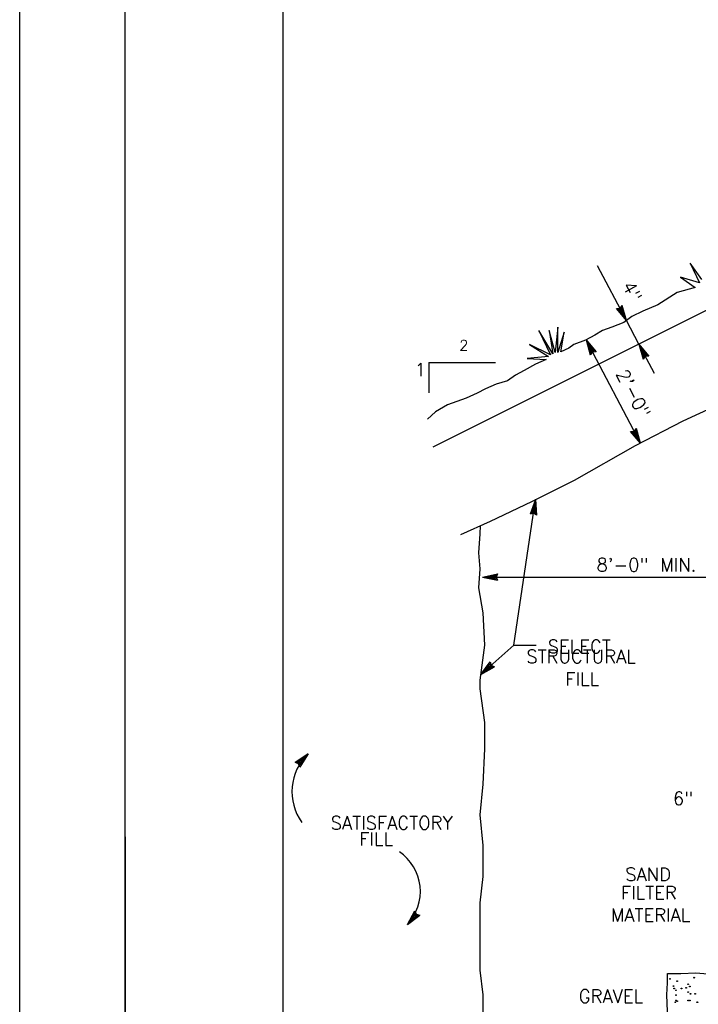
# Model space of a CAD drawing. Extents: x -24.3 to 17.7, y -17.6 to 12.4.
# Tile 5 of 14: x -24.3 to -17.9, y -10.1 to -0.8. Entities that reach past the tile are written whole.
import ezdxf
from ezdxf.enums import TextEntityAlignment as Align

# ---------------------------------------------------------------- set-up
doc = ezdxf.new("R2010")
doc.units = 0
doc.header["$MEASUREMENT"] = 0
doc.layers.add('01', color=7, linetype='CONTINUOUS')
doc.styles.add('TXT_SHX', font='txt.shx')

msp = doc.modelspace()

# ---------------------------------------------------------------- linework, layer by layer
at = {"layer": '01', "color": 7, "linetype": 'CONTINUOUS'}
for p, q in [((-24.3427, -17.6106), (-24.3427, 12.3894)), ((-23.3427, -16.6106), (-23.3427, 11.3894)), ((-21.8427, -16.1106), (-21.8427, 10.8894)), ((-16.8897, -3.0886), (-20.4217, -4.8536)), ((-18.5827, -3.6516), (-18.8567, -3.1316)), ((-18.6777, -3.5386), (-18.6437, -3.5366)), ((-18.5827, -3.6516), (-18.6777, -3.5386)), ((-18.6617, -3.5446), (-18.6397, -3.5436)), ((-18.5997, -3.6186), (-18.6617, -3.5446)), ((-18.6467, -3.5516), (-18.6357, -3.5506)), ((-18.6167, -3.5866), (-18.6467, -3.5516)), ((-18.6437, -3.5366), (-18.6227, -3.5096)), ((-18.6397, -3.5436), (-18.6257, -3.5266)), ((-18.6357, -3.5506), (-18.6297, -3.5426)), ((-18.6167, -3.5866), (-18.6297, -3.5426)), ((-18.5997, -3.6186), (-18.6257, -3.5266)), ((-18.5827, -3.6516), (-18.6227, -3.5096)), ((-18.4647, -3.8756), (-18.5827, -3.6516)), ((-18.4487, -4.8176), (-18.9657, -3.8356)), ((-18.9657, -3.8356), (-18.8707, -3.9486)), ((-18.9657, -3.8356), (-18.9257, -3.9776)), ((-18.9487, -3.8686), (-18.8867, -3.9426)), ((-18.9487, -3.8686), (-18.9227, -3.9606)), ((-18.9317, -3.9006), (-18.9187, -3.9446)), ((-18.9317, -3.9006), (-18.9017, -3.9356)), ((-18.4647, -3.8756), (-18.3697, -3.9886)), ((-18.4647, -3.8756), (-18.4247, -4.0176)), ((-18.3177, -4.1546), (-18.4647, -3.8756)), ((-18.4477, -3.9086), (-18.3857, -3.9826)), ((-18.4477, -3.9086), (-18.4217, -4.0006)), ((-18.9047, -3.9506), (-18.9257, -3.9776)), ((-18.9087, -3.9436), (-18.9227, -3.9606)), ((-18.9127, -3.9366), (-18.9187, -3.9446)), ((-18.9017, -3.9356), (-18.9127, -3.9366)), ((-18.8867, -3.9426), (-18.9087, -3.9436)), ((-18.8707, -3.9486), (-18.9047, -3.9506)), ((-18.4307, -3.9406), (-18.4177, -3.9846)), ((-18.4307, -3.9406), (-18.4007, -3.9756)), ((-18.4037, -3.9906), (-18.4247, -4.0176)), ((-18.4077, -3.9836), (-18.4217, -4.0006)), ((-18.4117, -3.9766), (-18.4177, -3.9846)), ((-18.4007, -3.9756), (-18.4117, -3.9766)), ((-18.3857, -3.9826), (-18.4077, -3.9836)), ((-18.3697, -3.9886), (-18.4037, -3.9906)), ((-20.4577, -4.0516), (-19.8267, -4.0516)), ((-20.4577, -4.0516), (-20.4577, -4.3386)), ((-18.5097, -4.7026), (-18.4887, -4.6756)), ((-18.4487, -4.8176), (-18.4887, -4.6756)), ((-18.5437, -4.7046), (-18.5097, -4.7026)), ((-18.4487, -4.8176), (-18.5437, -4.7046)), ((-18.5277, -4.7106), (-18.5057, -4.7096)), ((-18.4657, -4.7846), (-18.5277, -4.7106)), ((-18.5127, -4.7176), (-18.5017, -4.7166)), ((-18.4827, -4.7526), (-18.5127, -4.7176)), ((-18.5057, -4.7096), (-18.4917, -4.6926)), ((-18.5017, -4.7166), (-18.4957, -4.7086)), ((-18.4827, -4.7526), (-18.4957, -4.7086)), ((-18.4657, -4.7846), (-18.4917, -4.6926)), ((-19.6507, -6.7336), (-19.4457, -5.3526)), ((-19.4457, -5.3526), (-19.4977, -5.4906)), ((-19.4507, -5.3896), (-19.4847, -5.4796)), ((-19.4507, -5.3896), (-19.4447, -5.4856)), ((-19.4457, -5.3526), (-19.4357, -5.4996)), ((-19.4647, -5.4816), (-19.4977, -5.4906)), ((-19.4637, -5.4736), (-19.4847, -5.4796)), ((-19.4567, -5.4246), (-19.4717, -5.4676)), ((-19.4627, -5.4656), (-19.4717, -5.4676)), ((-19.4357, -5.4996), (-19.4647, -5.4816)), ((-19.4447, -5.4856), (-19.4637, -5.4736)), ((-19.4527, -5.4706), (-19.4627, -5.4656)), ((-19.4567, -5.4246), (-19.4527, -5.4706)), ((-19.9507, -6.0876), (-19.8067, -6.0566)), ((-19.9137, -6.0876), (-19.8197, -6.0676)), ((-19.8777, -6.0876), (-19.8327, -6.0776)), ((-19.8327, -6.0776), (-19.8367, -6.0876)), ((-19.8197, -6.0676), (-19.8287, -6.0876)), ((-19.8067, -6.0566), (-19.8207, -6.0876)), ((-19.9507, -6.0876), (-16.9507, -6.0876)), ((-19.9507, -6.0876), (-19.8067, -6.1186)), ((-19.9137, -6.0876), (-19.8197, -6.1076)), ((-19.8777, -6.0876), (-19.8327, -6.0966)), ((-19.8367, -6.0876), (-19.8327, -6.0966)), ((-19.8287, -6.0876), (-19.8197, -6.1076)), ((-19.8207, -6.0876), (-19.8067, -6.1186)), ((-19.6507, -6.7336), (-19.9637, -7.0126)), ((-19.6507, -6.7336), (-19.4407, -6.7336)), ((-19.9637, -7.0126), (-19.8767, -6.8936)), ((-19.9357, -6.9876), (-19.8797, -6.9106)), ((-19.8797, -6.9106), (-19.8727, -6.9316)), ((-19.8767, -6.8936), (-19.8667, -6.9256)), ((-19.9637, -7.0126), (-19.8357, -6.9396)), ((-19.9357, -6.9876), (-19.8527, -6.9406)), ((-19.9097, -6.9636), (-19.8827, -6.9266)), ((-19.9097, -6.9636), (-19.8697, -6.9406)), ((-19.8827, -6.9266), (-19.8787, -6.9366)), ((-19.8787, -6.9366), (-19.8697, -6.9406)), ((-19.8727, -6.9316), (-19.8527, -6.9406)), ((-19.8667, -6.9256), (-19.8357, -6.9396)), ((-21.6047, -7.7676), (-21.7267, -7.8496)), ((-21.6947, -7.8616), (-21.7267, -7.8496)), ((-21.6307, -7.7946), (-21.7097, -7.8476)), ((-21.6897, -7.8556), (-21.7097, -7.8476)), ((-21.6557, -7.8206), (-21.6927, -7.8466)), ((-21.6837, -7.8496), (-21.6927, -7.8466)), ((-21.6797, -7.8596), (-21.6837, -7.8496)), ((-21.6047, -7.7676), (-21.6827, -7.8926)), ((-21.6307, -7.7946), (-21.6817, -7.8756)), ((-21.6557, -7.8206), (-21.6797, -7.8596)), ((-21.6827, -7.8926), (-21.6947, -7.8616)), ((-21.6817, -7.8756), (-21.6897, -7.8556)), ((-23.3417, -8.5556), (-23.3417, -10.8056)), ((-20.6627, -9.3886), (-20.5917, -9.2596)), ((-20.6627, -9.3886), (-20.5447, -9.2996)), ((-20.6387, -9.3606), (-20.5917, -9.2766)), ((-20.6387, -9.3606), (-20.5617, -9.3026)), ((-20.6147, -9.3336), (-20.5927, -9.2926)), ((-20.6147, -9.3336), (-20.5787, -9.3056)), ((-20.5927, -9.2926), (-20.5877, -9.3026)), ((-20.5917, -9.2596), (-20.5777, -9.2906)), ((-20.5917, -9.2766), (-20.5827, -9.2966)), ((-20.5877, -9.3026), (-20.5787, -9.3056)), ((-20.5827, -9.2966), (-20.5617, -9.3026)), ((-20.5777, -9.2906), (-20.5447, -9.2996))]:
    msp.add_line(p, q, dxfattribs=at)
for points in [[(-17.8677, -3.2616), (-17.9767, -3.1066), (-17.8907, -3.2926), (-18.0697, -3.2386), (-17.9297, -3.3386), (-18.1007, -3.3856), (-18.2857, -3.5016), (-18.4257, -3.5636)], [(-18.4257, -3.5636), (-18.5307, -3.6146), (-18.6077, -3.6696), (-18.7217, -3.7136), (-18.8097, -3.7466), (-18.8827, -3.7906), (-18.9707, -3.8386), (-19.0807, -3.8796), (-19.1287, -3.9156), (-19.2057, -3.9486), (-19.1727, -3.7616), (-19.2357, -3.9566), (-19.2357, -3.7136), (-19.2607, -3.9566), (-19.3157, -3.7466), (-19.2827, -3.9676), (-19.4147, -3.7466), (-19.3047, -3.9786), (-19.5037, -3.8796), (-19.3237, -3.9926), (-19.5257, -4.0116), (-19.3457, -4.0226), (-19.4447, -4.0666), (-19.5547, -4.1256), (-19.6357, -4.1696), (-19.7127, -4.2246), (-19.8187, -4.2576), (-19.9217, -4.3016), (-19.9987, -4.3416), (-20.1057, -4.3896), (-20.2817, -4.4516), (-20.3957, -4.5176), (-20.4727, -4.5876)], [(-17.0617, -4.1056), (-17.2497, -4.1996), (-17.5307, -4.3716), (-18.0477, -4.6066), (-18.5007, -4.8406), (-19.0797, -5.1696), (-19.4857, -5.3726), (-19.8767, -5.5606), (-20.1587, -5.6856)], [(-19.9427, -10.2796), (-19.9427, -10.0566), (-19.9707, -9.8206), (-19.9707, -9.4866), (-19.9707, -9.1806), (-19.9427, -8.9306), (-19.9427, -8.6386), (-19.9707, -8.3466), (-19.9427, -8.0546), (-19.9287, -7.7206), (-19.9287, -7.4706), (-19.9707, -7.1506), (-19.9707, -7.0676), (-19.9287, -6.7336), (-19.9427, -6.4276), (-19.9847, -6.1916), (-19.9707, -6.0106), (-19.9847, -5.8576), (-19.9707, -5.6776), (-19.9677, -5.6006)], [(-18.1947, -11.2756), (-18.2097, -11.1096), (-18.2097, -10.9256), (-18.1987, -10.8466), (-18.1827, -10.6826), (-18.1937, -10.5566), (-18.1827, -10.3986), (-18.1937, -10.2146), (-18.1987, -10.0566), (-18.1937, -9.9406), (-18.1937, -9.8546), (-18.0667, -9.8546), (-17.9247, -9.8456), (-17.7357, -9.8616), (-17.5777, -9.8516), (-17.4517, -9.8456), (-17.3457, -9.8456), (-17.2197, -9.8616), (-17.1517, -9.8676), (-17.0787, -9.8596)]]:
    msp.add_lwpolyline(points, dxfattribs=at)
for centre in [(-18.1697, -9.9036), (-17.9407, -9.8926), (-18.1357, -9.9726), (-18.1297, -9.9956), (-18.1017, -9.9266), (-18.0607, -9.9956), (-18.0157, -9.9896), (-17.9977, -9.9556), (-17.9807, -9.9776), (-18.1127, -10.0126), (-18.1127, -10.0586), (-17.9977, -10.0296), (-17.9747, -10.0466), (-17.9297, -10.0466), (-18.1187, -10.1266), (-18.1127, -10.1096), (-18.1017, -10.1156), (-17.9977, -10.1096), (-17.9807, -10.1096), (-17.9117, -10.1266), (-17.9067, -10.1266)]:
    msp.add_circle(centre, 0.00361, dxfattribs=at)
for centre, radius, start, end in [((-21.2639, -8.1262), 0.4947, 133.5364, 216.09064), ((-20.9988, -9.0753), 0.4594, 317.01367, 55.5213)]:
    msp.add_arc(centre, radius, start, end, dxfattribs=at)

# ---------------------------------------------------------------- texts
at = {"layer": '01', "color": 7, "linetype": 'CONTINUOUS', "style": 'TXT_SHX'}
for s, p in [('4"', (-18.584, -3.4056)), ('2\'-0"', (-18.5717, -4.3747))]:
    msp.add_text(s, height=0.125, rotation=297.78747, dxfattribs=at).set_placement(p, align=Align.CENTER)
for s, height, p in [('2', 0.1, (-20.1272, -3.9376)), ('1', 0.125, (-20.5399, -4.1801)), ('8\'-0" MIN.', 0.125, (-18.3931, -6.0346)), ('STRUCTURAL', 0.125, (-19.0133, -6.9046)), ('FILL', 0.125, (-19.002, -7.1196)), ('FILL', 0.125, (-20.959, -8.6376)), ('SAND', 0.125, (-18.3773, -8.9736)), ('FILTER', 0.125, (-18.37, -9.1486)), ('MATERIAL', 0.125, (-18.3541, -9.3606)), ('GRAVEL', 0.125, (-18.7303, -10.1316))]:
    msp.add_text(s, height=height, dxfattribs=at).set_placement(p, align=Align.CENTER)
for s, p in [('SELECT', (-19.3307, -6.8096)), ('6"', (-18.1417, -8.2526))]:
    msp.add_text(s, height=0.125, dxfattribs=at).set_placement(p)
msp.add_text('SATISFACTORY', height=0.124998, dxfattribs=at).set_placement((-20.2329, -8.4856), align=Align.RIGHT)

doc.saveas('drawing.dxf')
